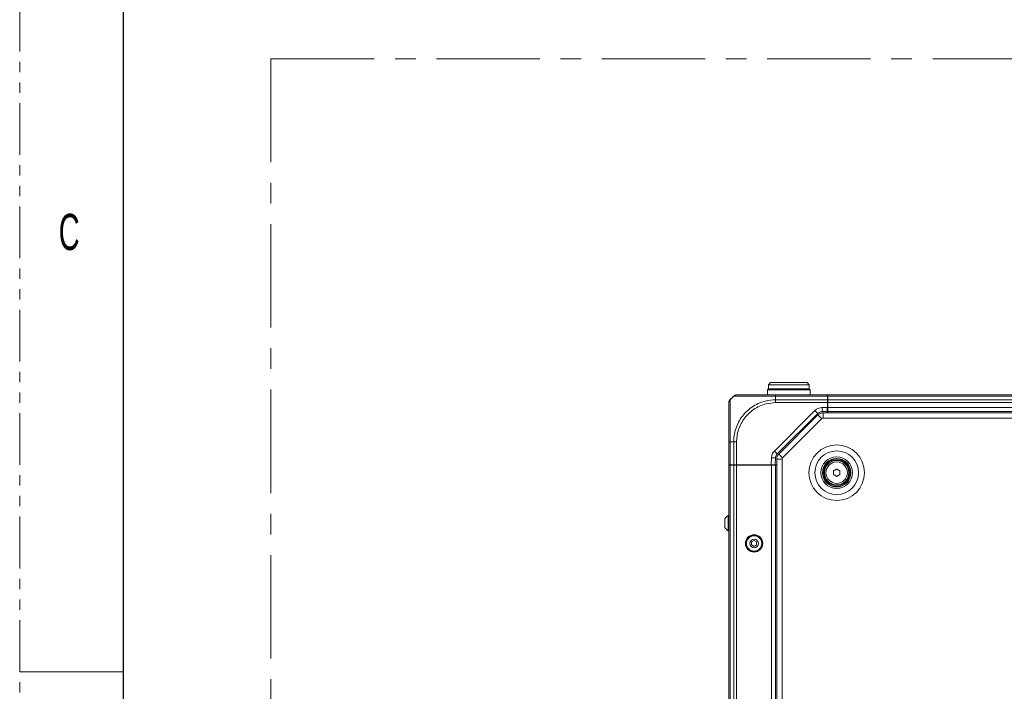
# Model space of a CAD drawing. Header units: millimetres. Extents: x 0 to 1118, y 0 to 864.
# Tile 5 of 256: x 0 to 121, y 213 to 296. Entities that reach past the tile are written whole.
import ezdxf

# ---------------------------------------------------------------- set-up
doc = ezdxf.new("R2010")
doc.units = ezdxf.units.MM
doc.linetypes.add('CENTERX2', pattern=[20.32, 12.7, -2.54, 2.54, -2.54])
doc.linetypes.add('PHANTOM', pattern=[12.7, 6.35, -1.27, 1.27, -1.27, 1.27, -1.27])
doc.styles.add('SLDTEXTSTYLE1', font='TXT', dxfattribs={"width": 0.6})

msp = doc.modelspace()

# ---------------------------------------------------------------- linework, layer by layer
at = {"color": 7, "linetype": 'PHANTOM', "lineweight": 0}
msp.add_line((0, 0), (0, 863.6), dxfattribs=at)
at = {"color": 7, "linetype": 'Continuous', "lineweight": 30}
msp.add_line((12.7, 838.2), (12.7, 25.4), dxfattribs=at)
at = {"color": 7, "linetype": 'CENTERX2', "lineweight": 0}
for q in [(382.644, 291.193), (30.8593, 133.9511)]:
    msp.add_line((30.8593, 291.193), q, dxfattribs=at)
at = {"color": 7, "linetype": 'Continuous', "lineweight": 15}
for p, q in [((91.9624, 250.6592), (91.8373, 250.5342)), ((91.8373, 250.5342), (91.8373, 249.9092)), ((97.1124, 250.5342), (91.8373, 250.5342)), ((91.9624, 250.6592), (96.9874, 250.6592)), ((92.2249, 251.4092), (91.9749, 251.1592)), ((91.9749, 251.1592), (91.9749, 250.6592)), ((96.9748, 251.1592), (91.9749, 251.1592)), ((92.2249, 251.4092), (96.7249, 251.4092)), ((96.9748, 251.1592), (96.7249, 251.4092)), ((96.9748, 250.6592), (96.9748, 251.1592)), ((97.1124, 250.5342), (96.9874, 250.6592)), ((97.1124, 249.9092), (97.1124, 250.5342)), ((87.5425, 249.6019), (87.2463, 249.3057)), ((92.8244, 249.9092), (99.1949, 249.9092)), ((99.2123, 249.7628), (99.1975, 249.7628)), ((99.2272, 249.7628), (99.2123, 249.7628)), ((99.2272, 249.7628), (99.2193, 249.3057)), ((99.2237, 249.5592), (99.2624, 249.5592)), ((99.2624, 249.9092), (285.9374, 249.9092)), ((99.2624, 249.7628), (99.2624, 249.9092)), ((99.2624, 249.3057), (99.2624, 249.7628)), ((99.2624, 248.9521), (99.2624, 249.3057)), ((99.2624, 248.3342), (99.2023, 248.3342)), ((99.2025, 248.3467), (99.2131, 248.9521)), ((99.2111, 248.8342), (99.2624, 248.8342)), ((99.2137, 248.8342), (99.2123, 248.9092)), ((99.2624, 248.9521), (99.2624, 248.3467)), ((99.2624, 247.8467), (99.2624, 248.3467)), ((98.0302, 247.6271), (93.0534, 242.6503)), ((93.251, 242.6418), (98.0548, 247.4456)), ((99.1938, 247.8467), (98.5605, 247.8467)), ((98.6912, 247.7092), (286.5085, 247.7092)), ((99.1938, 247.8467), (99.1914, 247.7092)), ((285.9374, 247.8467), (99.2624, 247.8467)), ((99.2624, 247.7092), (99.2624, 247.8467)), ((87.0998, 241.3342), (87.0998, 244.1587)), ((92.8348, 242.1592), (92.7916, 241.3342)), ((92.9874, 183.8131), (92.9874, 242.0054)), ((87.2463, 241.3342), (87.0998, 241.3342)), ((87.0998, 184.5342), (87.0998, 241.2842)), ((87.2463, 241.2842), (87.0998, 241.2842)), ((87.2249, 241.2842), (87.2249, 241.3342)), ((87.7034, 241.3342), (87.2463, 241.3342)), ((87.7034, 241.2842), (87.2463, 241.2842)), ((87.6257, 241.2842), (87.6248, 241.3342)), ((88.057, 241.3342), (87.7034, 241.3342)), ((88.057, 241.2842), (87.7034, 241.2842)), ((92.2909, 241.3342), (88.057, 241.3342)), ((88.057, 241.2842), (92.3499, 241.2842)), ((88.099, 241.2842), (88.0999, 241.3342)), ((88.2498, 241.2842), (88.2498, 241.3342)), ((88.8507, 241.2842), (88.8498, 241.3342)), ((91.649, 241.2842), (91.6499, 241.3342)), ((91.8124, 241.2842), (91.8124, 241.3342)), ((92.7916, 241.3342), (92.2909, 241.3342)), ((92.3123, 241.3342), (92.3123, 241.2842)), ((92.8498, 241.2842), (92.3499, 241.2842)), ((92.9874, 241.3342), (92.7916, 241.3342)), ((92.8498, 241.2842), (92.8498, 184.5342)), ((92.8498, 241.2842), (92.9874, 241.2842)), ((99.9624, 240.123), (99.9624, 240.5705)), ((100.7374, 240.5705), (100.7374, 240.123)), ((86.6299, 234.687), (86.6299, 234.1592)), ((87.0998, 235.0967), (87.0349, 235.0967)), ((87.0349, 235.0967), (87.0349, 234.1592)), ((86.6299, 234.1592), (86.6299, 233.6315)), ((87.0349, 234.1592), (87.0349, 233.2217)), ((87.0349, 233.2217), (87.0998, 233.2217)), ((90.2034, 232.0201), (89.8909, 231.8397)), ((89.8909, 231.8397), (89.8909, 231.4788)), ((89.8909, 231.4788), (90.2034, 231.2984)), ((90.5159, 231.8397), (90.2034, 232.0201)), ((90.2034, 231.2984), (90.5159, 231.4788)), ((90.5159, 231.4788), (90.5159, 231.8397))]:
    msp.add_line(p, q, dxfattribs=at)
at = {"color": 9, "linetype": 'Continuous', "lineweight": 0}
for p, q in [((99.1975, 249.7628), (92.8219, 249.7628)), ((92.8498, 249.602), (92.8498, 249.3057)), ((92.8499, 249.3057), (99.2193, 249.3057)), ((99.2639, 249.5592), (99.2237, 249.5567)), ((285.9374, 249.7628), (99.2624, 249.7628)), ((99.2624, 249.3057), (285.9374, 249.3057)), ((92.6999, 243.0039), (97.6766, 247.9806)), ((99.2131, 248.9521), (92.8504, 248.9521)), ((98.5605, 248.3467), (99.2025, 248.3467)), ((98.5605, 248.3467), (98.5605, 247.8467)), ((99.2123, 248.8342), (99.2123, 248.9092)), ((285.9374, 248.9521), (99.2624, 248.9521)), ((99.2624, 248.3467), (285.9374, 248.3467)), ((93.7106, 242.1821), (98.5145, 246.986)), ((98.6912, 247.0592), (98.6912, 247.7092)), ((98.6912, 247.0592), (286.5085, 247.0592)), ((285.9374, 247.7217), (99.2624, 247.7217)), ((87.7035, 244.1592), (87.2463, 244.1592)), ((87.2463, 244.1592), (87.2463, 241.3342)), ((87.7034, 241.3342), (87.7034, 244.1592)), ((88.057, 244.1587), (88.057, 241.3342)), ((92.2909, 241.3342), (92.3355, 242.1854)), ((93.6373, 242.0054), (92.9874, 242.0054)), ((93.6373, 183.8131), (93.6373, 242.0054)), ((87.2463, 241.2842), (87.2463, 184.5342)), ((87.3433, 241.3342), (87.3433, 241.2842)), ((87.7034, 184.5342), (87.7034, 241.2842)), ((88.057, 241.2842), (88.057, 184.5342)), ((92.3499, 184.5342), (92.3499, 241.2842))]:
    msp.add_line(p, q, dxfattribs=at)
at = {"color": 7, "linetype": 'Continuous', "lineweight": 0}
msp.add_line((0, 215.9), (12.7, 215.9), dxfattribs=at)
at = {"color": 7, "linetype": 'Continuous', "lineweight": 15, "flags": 128}
for points in [[(99.1949, 249.9092), (99.1951, 249.8996), (99.1956, 249.8712), (99.1964, 249.825), (99.1975, 249.7628)], [(99.2193, 249.3057), (99.218, 249.2299), (99.2164, 249.1435), (99.2148, 249.0497), (99.2131, 248.9521)], [(99.2025, 248.3467), (99.2008, 248.2492), (99.1992, 248.1554), (99.1977, 248.069), (99.1964, 247.9932), (99.1953, 247.931), (99.1945, 247.8848), (99.194, 247.8564), (99.1938, 247.8467)], [(99.9624, 240.5705), (100.0108, 240.5984), (100.0592, 240.6264), (100.1076, 240.6544), (100.1561, 240.6823), (100.2046, 240.7103), (100.253, 240.7383), (100.3015, 240.7662), (100.3498, 240.7942)], [(100.3498, 240.7942), (100.3983, 240.7662), (100.4467, 240.7383), (100.4951, 240.7103), (100.5436, 240.6823), (100.5921, 240.6544), (100.6405, 240.6264), (100.6889, 240.5984), (100.7374, 240.5705)], [(100.3498, 239.8993), (100.3015, 239.9272), (100.253, 239.9552), (100.2046, 239.9832), (100.1561, 240.0112), (100.1076, 240.0391), (100.0592, 240.0671), (100.0108, 240.0951), (99.9624, 240.123)], [(100.7374, 240.123), (100.6889, 240.0951), (100.6405, 240.0671), (100.5921, 240.0391), (100.5436, 240.0112), (100.4951, 239.9832), (100.4467, 239.9552), (100.3983, 239.9272), (100.3498, 239.8993)]]:
    msp.add_lwpolyline(points, dxfattribs=at)
at = {"color": 9, "linetype": 'Continuous', "lineweight": 0, "flags": 128}
for points in [[(97.6766, 247.9806), (97.7456, 247.9117), (97.8119, 247.8453), (97.873, 247.7842), (97.9266, 247.7306), (97.9706, 247.6867), (98.0033, 247.654), (98.0234, 247.6339), (98.0302, 247.6271)], [(98.5145, 246.986), (98.4248, 247.0757), (98.3386, 247.1619), (98.2591, 247.2414), (98.1895, 247.311), (98.1323, 247.3682), (98.0898, 247.4107), (98.0637, 247.4368), (98.0548, 247.4456)], [(92.3355, 242.1854), (92.4329, 242.1803), (92.5266, 242.1754), (92.6129, 242.1709), (92.6885, 242.1669), (92.7506, 242.1637), (92.7968, 242.1612), (92.8252, 242.1597), (92.8348, 242.1592)], [(92.6999, 243.0039), (92.7688, 242.9349), (92.8352, 242.8686), (92.8963, 242.8075), (92.9499, 242.7539), (92.9938, 242.7099), (93.0265, 242.6772), (93.0466, 242.6571), (93.0534, 242.6503)], [(93.7106, 242.1821), (93.6209, 242.2718), (93.5347, 242.358), (93.4552, 242.4375), (93.3856, 242.5071), (93.3284, 242.5643), (93.2859, 242.6068), (93.2598, 242.6329), (93.251, 242.6418)]]:
    msp.add_lwpolyline(points, dxfattribs=at)
at = {"color": 9, "linetype": 'Continuous', "lineweight": 0}
for radius in [3.4162, 2.6769, 1.9375, 1.3179]:
    msp.add_circle((100.3499, 240.3467), radius, dxfattribs=at)
at = {"color": 7, "linetype": 'Continuous', "lineweight": 15}
for centre, radius in [((100.3499, 240.3467), 1.75), ((100.3499, 240.3467), 1.6875), ((100.3499, 240.3467), 1.575), ((100.3499, 240.3467), 1.5), ((90.2034, 231.6592), 1.0625), ((90.2034, 231.6592), 0.9838), ((90.2034, 231.6592), 0.9375), ((90.2034, 231.6592), 0.5278)]:
    msp.add_circle(centre, radius, dxfattribs=at)
at = {"color": 9, "linetype": 'Continuous', "lineweight": 0}
for centre, radius, start, end in [((98.5605, 247.0967), 1.25, 90, 135), ((98.6912, 246.8092), 0.25, 90, 135), ((93.5838, 242.12), 1.25, 135, 177), ((93.8874, 242.0054), 0.25, 135, 180)]:
    msp.add_arc(centre, radius, start, end, dxfattribs=at)
at = {"color": 7, "linetype": 'Continuous', "lineweight": 15}
for centre, radius, start, end in [((98.5605, 247.0967), 0.75, 90, 135), ((98.6912, 246.8092), 0.9, 90, 135), ((93.5838, 242.12), 0.75, 135, 177), ((93.8874, 242.0054), 0.9, 135, 180), ((87.5736, 234.1592), 1.0812, 119.882148, 150.783798), ((87.5736, 234.1592), 1.0813, 209.216202, 240.117852)]:
    msp.add_arc(centre, radius, start, end, dxfattribs=at)
for points, knots in [([(87.2464, 249.3058), (87.2245, 249.2813), (87.1808, 249.2324), (87.1353, 249.1446), (87.1054, 249.0503), (87.1017, 248.9848), (87.0998, 248.952)], [0, 0, 0, 0, 0.25001021, 0.50000868, 0.75000246, 1, 1, 1, 1]), ([(87.7516, 249.7765), (87.6931, 249.7245), (87.5184, 249.5691), (87.3544, 249.4078), (87.2452, 249.3004)], [0, 0, 0, 0, 0.334475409, 1, 1, 1, 1]), ([(87.5426, 249.602), (87.5451, 249.6045), (87.5604, 249.6198), (87.6147, 249.6741), (87.6659, 249.7253), (87.7033, 249.7627)], [0, 0, 0, 0, 0.051253, 0.3045699, 1, 1, 1, 1]), ([(87.7033, 249.7627), (87.7278, 249.7846), (87.7767, 249.8283), (87.8645, 249.8738), (87.9587, 249.9037), (88.0242, 249.9074), (88.057, 249.9092)], [0, 0, 0, 0, 0.25000249, 0.50000454, 0.75001543, 1, 1, 1, 1]), ([(88.057, 249.9092), (88.0832, 249.9092), (88.1287, 249.9092), (88.4313, 249.9092), (88.8448, 249.9092), (89.4024, 249.9092), (90.077, 249.9092), (90.7822, 249.9092), (91.5488, 249.9092), (92.2398, 249.9092), (92.6682, 249.9092), (92.8244, 249.9092)], [0, 0, 0, 0, 0.147652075, 0.256203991, 0.364775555, 0.499587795, 0.608941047, 0.718291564, 0.827741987, 0.937173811, 1, 1, 1, 1]), ([(87.0998, 244.1587), (87.0998, 244.3915), (87.0998, 244.8572), (87.0998, 245.5792), (87.0998, 246.3026), (87.0998, 246.9763), (87.0998, 247.5751), (87.0998, 248.0842), (87.0998, 248.5026), (87.0998, 248.7916), (87.0998, 248.9333), (87.0998, 248.9469), (87.0998, 248.952)], [0, 0, 0, 0, 0.09291473, 0.18581507, 0.29447781, 0.40316186, 0.50020111, 0.60862542, 0.71704399, 0.8255689, 0.93408124, 1, 1, 1, 1])]:
    msp.add_open_spline(points, degree=3, knots=knots, dxfattribs=at)
at = {"color": 9, "linetype": 'Continuous', "lineweight": 0}
for points, knots in [([(87.2464, 249.3057), (87.2465, 249.3002), (87.2465, 249.2856), (87.2501, 249.1368), (87.2563, 248.8315), (87.2619, 248.3858), (87.2649, 247.8401), (87.264, 247.1953), (87.2587, 246.4679), (87.2517, 245.6875), (87.2467, 244.9102), (87.2464, 244.4095), (87.2463, 244.1592)], [0, 0, 0, 0, 0.06579906, 0.17434753, 0.28289225, 0.39134553, 0.49979427, 0.5968722, 0.70554204, 0.8142124, 0.90709622, 1, 1, 1, 1]), ([(87.7036, 244.1592), (87.7089, 244.3312), (87.723, 244.7931), (87.8668, 245.5449), (88.1723, 246.3722), (88.6203, 247.1421), (89.201, 247.8332), (89.9033, 248.4168), (90.7061, 248.868), (91.6859, 249.2241), (92.4225, 249.2757), (92.8499, 249.3057)], [0, 0, 0, 0, 0.06388077, 0.1715815, 0.28252507, 0.3900467, 0.50081495, 0.61621269, 0.72716871, 0.8416831, 1, 1, 1, 1]), ([(92.8219, 249.7627), (92.6543, 249.7627), (92.1982, 249.7625), (91.4544, 249.7591), (90.632, 249.7533), (89.8661, 249.7481), (89.1393, 249.7462), (88.5398, 249.7487), (88.1023, 249.7545), (87.8266, 249.7602), (87.7845, 249.7611), (87.7666, 249.7614)], [0, 0, 0, 0, 0.06713813, 0.18263732, 0.30157479, 0.41695609, 0.53579083, 0.68017632, 0.79475647, 0.91268223, 1, 1, 1, 1]), ([(92.8219, 249.7627), (92.8221, 249.7846), (92.8226, 249.8283), (92.8232, 249.8738), (92.8238, 249.9037), (92.8242, 249.9074), (92.8244, 249.9092)], [0, 0, 0, 0, 0.25000234, 0.50000424, 0.75000589, 1, 1, 1, 1]), ([(92.8219, 249.7627), (92.8227, 249.7495), (92.8254, 249.7052), (92.8319, 249.6533), (92.8434, 249.6136), (92.8483, 249.6043), (92.8497, 249.6024), (92.85, 249.602)], [0, 0, 0, 0, 0.24519875, 0.81752177, 0.96066207, 0.99213788, 1, 1, 1, 1]), ([(92.8499, 249.3057), (92.8499, 249.2812), (92.85, 249.2323), (92.8502, 249.1446), (92.8503, 249.0504), (92.8504, 248.9849), (92.8504, 248.9521)], [0, 0, 0, 0, 0.250002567, 0.499998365, 0.749996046, 1, 1, 1, 1]), ([(92.8504, 248.952), (92.4526, 248.9237), (91.7719, 248.8753), (90.8631, 248.538), (90.1184, 248.116), (89.4671, 247.5712), (88.9267, 246.9298), (88.506, 246.2213), (88.2152, 245.4508), (88.0751, 244.7527), (88.062, 244.3189), (88.0572, 244.1587)], [0, 0, 0, 0, 0.15841287, 0.27111329, 0.38383555, 0.49918963, 0.60833317, 0.71747739, 0.82675119, 0.93600432, 1, 1, 1, 1]), ([(87.2463, 244.1592), (87.2245, 244.1591), (87.1808, 244.159), (87.1353, 244.1589), (87.1054, 244.1588), (87.1017, 244.1588), (87.0998, 244.1587)], [0, 0, 0, 0, 0.250000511, 0.500007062, 0.749997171, 1, 1, 1, 1]), ([(87.7035, 244.1592), (87.728, 244.1591), (87.7769, 244.159), (87.8647, 244.1589), (87.9589, 244.1588), (88.0244, 244.1588), (88.0572, 244.1587)], [0, 0, 0, 0, 0.24997827, 0.50000322, 0.74998719, 1, 1, 1, 1])]:
    msp.add_open_spline(points, degree=3, knots=knots, dxfattribs=at)

# ---------------------------------------------------------------- texts
at = {"color": 7, "linetype": 'Continuous', "lineweight": 0, "insert": (4.7942, 272.1477), "char_height": 4.445, "attachment_point": 1, "style": 'SLDTEXTSTYLE1'}
msp.add_mtext('C', dxfattribs=at)

doc.saveas('drawing.dxf')
